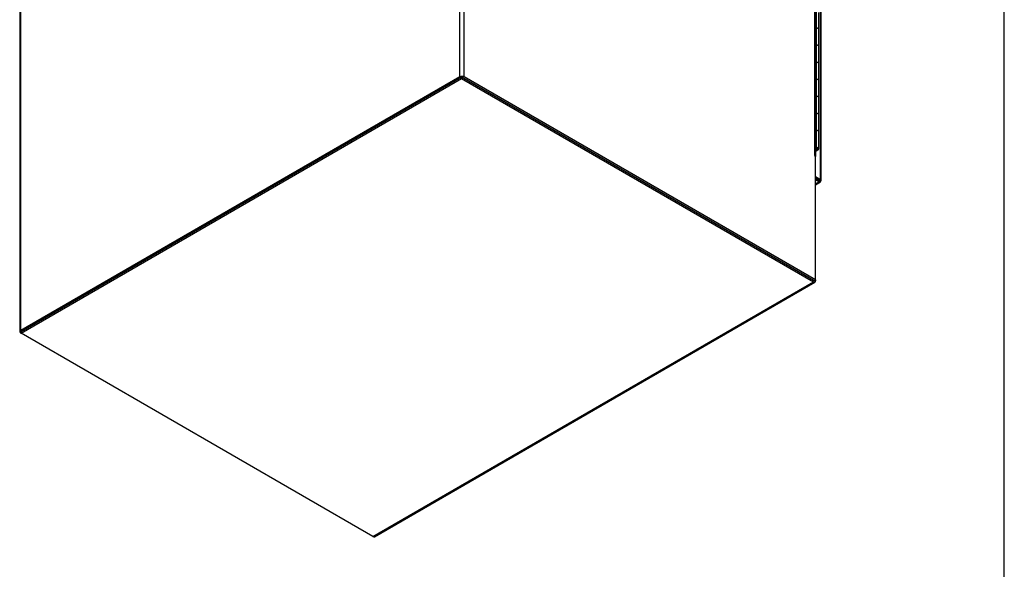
# Model space of a CAD drawing. Header units: inches. Extents: x 1 to 299, y -2 to 199.
# Tile 7 of 9: x 252 to 299, y 35 to 62. Entities that reach past the tile are written whole.
import ezdxf

# ---------------------------------------------------------------- set-up
doc = ezdxf.new("R2010")
doc.units = ezdxf.units.IN
doc.header["$MEASUREMENT"] = 0
for name, color, linetype in [('COM54746-60', 7, 'Continuous'), ('COM71199-3', 7, 'Continuous'), ('COM71209-8', 7, 'Continuous'), ('COM71210-8', 7, 'Continuous'), ('Default', 7, 'Continuous')]:
    doc.layers.add(name, color=color, linetype=linetype)

# ---------------------------------------------------------------- blocks, each defined once
blk = doc.blocks.new('SE7')
at = {"layer": 'COM54746-60', "color": 7, "linetype": 'Continuous'}
for p, q in [((290.4005274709, 61.4122535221), (290.4005274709, 62.228750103)), ((290.5228511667, 61.3447735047), (290.5228511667, 62.1612700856)), ((290.4005274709, 60.5957569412), (290.4005274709, 61.4122535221)), ((290.5228511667, 60.5282769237), (290.5228511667, 61.3447735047)), ((290.4005274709, 59.77926036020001), (290.4005274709, 60.5957569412)), ((290.5228511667, 59.7117803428), (290.5228511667, 60.5282769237)), ((290.4005274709, 58.9627637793), (290.4005274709, 59.77926036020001)), ((290.5228511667, 58.8952837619), (290.5228511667, 59.7117803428)), ((290.4005274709, 58.1462671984), (290.4005274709, 58.9627637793)), ((290.5228511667, 58.0787871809), (290.5228511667, 58.8952837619)), ((290.4005274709, 57.3297706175), (290.4005274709, 58.1462671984)), ((290.5228511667, 57.26229059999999), (290.5228511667, 58.0787871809)), ((290.4005274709, 56.51327403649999), (290.4005274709, 57.3297706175)), ((290.5228511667, 56.4457940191), (290.5228511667, 57.26229059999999)), ((290.4005274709, 55.69677745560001), (290.4005274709, 56.51327403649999)), ((290.5228511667, 55.6292974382), (290.5228511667, 56.4457940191)), ((290.3671247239, 55.69677745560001), (290.4005274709, 55.69677745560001)), ((290.3671247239, 55.5620314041), (290.4447420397, 55.6068437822)), ((290.3706568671, 55.60489551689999), (290.3671247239, 55.6024465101)), ((290.4885826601, 55.5815323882), (290.3671247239, 55.511408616)), ((290.3706568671, 55.60489551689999), (290.3706568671, 55.60879246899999)), ((290.4447420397, 55.6068437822), (290.4447420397, 55.6111544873)), ((290.4558511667, 55.6292974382), (290.4558511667, 55.6425261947))]:
    blk.add_line(p, q, dxfattribs=at)
for centre, major_axis, start_param, end_param in [((290.4058511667, 61.3447735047), (0.117000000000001, -2.68376082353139e-15), 3.97e-14, 1.909644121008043), ((290.4058511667, 61.3447735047), (-0.1169999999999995, 1.784435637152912e-15), 3.141592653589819, 4.757906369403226), ((290.4058511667, 60.5282769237), (0.1170000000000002, 1.338183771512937e-15), -1.98e-14, 1.908154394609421), ((290.4058511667, 60.5282769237), (-0.1170000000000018, -2.232629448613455e-15), 3.141592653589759, 4.757906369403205), ((290.4058511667, 59.7117803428), (0.117000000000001, 8.871936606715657e-16), -1.183e-13, 1.90964412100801), ((290.4058511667, 59.7117803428), (-0.117000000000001, 8.921191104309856e-16), 3.141592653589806, 4.757906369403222), ((290.4058511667, 58.8952837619), (0.117000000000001, 8.945869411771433e-16), -1.31e-14, 1.908154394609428), ((290.4058511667, 58.8952837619), (-0.1169999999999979, 8.92119110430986e-16), 3.141592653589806, 4.757906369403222), ((290.4058511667, 58.0787871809), (0.1169999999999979, -8.94586941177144e-16), -1.972e-13, 1.909644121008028), ((290.4058511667, 58.0787871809), (-0.1170000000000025, 0), 3.141592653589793, 4.757906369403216), ((290.4058511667, 57.26229059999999), (0.1169999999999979, 3.570954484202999e-15), -5.28e-14, 1.90815439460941), ((290.4058511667, 57.26229059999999), (-0.1169999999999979, -9.870814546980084e-20), 3.141592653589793, 4.757906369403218), ((290.4058511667, 56.4457940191), (0.117000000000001, -1.781780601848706e-15), -7.88e-14, 1.90964412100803), ((290.4058511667, 56.4457940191), (-0.117000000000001, -1.784336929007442e-15), 3.141592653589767, 4.757906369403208), ((290.4058511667, 55.6292974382), (0.117000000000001, -8.94586941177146e-16), -0.7853981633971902, 1.908154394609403), ((290.4058511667, 55.6292974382), (-0.117000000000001, 3.568575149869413e-15), 4.757906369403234, 5.049747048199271), ((290.4058511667, 55.6292974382), (0.05499999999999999, 4.45629982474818e-15), -0.7853981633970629, 2.351975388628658), ((290.4058511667, 55.6292974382), (-0.04999999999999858, 0), 0.684826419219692, 5.598358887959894), ((290.4058511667, 55.6292974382), (0.05499999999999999, 4.45629982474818e-15), 3.931209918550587, 4.01802559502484)]:
    blk.add_ellipse(centre, major_axis=major_axis, ratio=0.5773502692, start_param=start_param, end_param=end_param, dxfattribs=at)
at = {"layer": 'COM71199-3', "color": 7, "linetype": 'Continuous'}
for p, q in [((290.5904060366, 54.1706905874), (290.5904060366, 105.0725918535)), ((290.6322897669, 54.1123110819), (290.6322897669, 105.0142123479)), ((290.3591821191, 54.3041877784), (290.5904060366, 54.1706905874)), ((290.3591821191, 54.2266206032), (290.5232308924, 54.13190699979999)), ((290.5231752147, 54.1318105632), (290.3591821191, 54.22649202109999)), ((290.5231752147, 54.054243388), (290.3591821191, 54.1489248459)), ((290.3591821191, 53.9595619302), (290.5231752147, 54.054243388)), ((290.3591821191, 53.9111987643), (290.5946752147, 54.0471607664)), ((290.5232308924, 54.1318427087), (290.5231752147, 54.1318105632)), ((290.5231752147, 54.1317196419), (290.5231752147, 54.1318105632)), ((290.5231752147, 54.1317196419), (290.5675050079, 54.1061258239)), ((290.5232306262, 54.13168765), (290.5232308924, 54.1318427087)), ((290.5233096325, 54.1319524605), (290.5232308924, 54.13190699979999)), ((290.5233650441, 54.13192046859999), (290.5232308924, 54.1318427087)), ((290.5232308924, 54.13190699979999), (290.5232308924, 54.1318427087)), ((290.5232308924, 54.1318427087), (290.5904060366, 54.0930591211)), ((290.5676394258, 54.1063586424), (290.5233096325, 54.1319524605)), ((290.5675050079, 54.1061258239), (290.6033922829, 54.0536048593)), ((290.5676394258, 54.1063586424), (290.6310675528, 54.1015398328)), ((290.5906810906, 54.093055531), (290.5691403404, 54.1054920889)), ((290.5713473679, 54.1039074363), (290.5905466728, 54.0928227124)), ((290.5905403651, 54.0931367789), (290.5904060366, 54.0930591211)), ((290.5904060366, 54.0929039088), (290.5904061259, 54.0930590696))]:
    blk.add_line(p, q, dxfattribs=at)
for centre, major_axis, start_param, end_param in [((290.5231752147, 54.1710023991), (-0.0715000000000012, 0.1238416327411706), 2.356194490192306, 3.272429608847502), ((290.4892897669, 54.1123110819), (-0.1429999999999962, -4.461089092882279e-15), 3.010755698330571, 3.926990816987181)]:
    blk.add_ellipse(centre, major_axis=major_axis, ratio=0.5773502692, start_param=start_param, end_param=end_param, dxfattribs=at)
for points, knots in [([(290.6033922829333, 54.05360485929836), (290.6044599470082, 54.05657002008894), (290.6040848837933, 54.06162232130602), (290.600958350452, 54.07170506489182), (290.5994866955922, 54.07548605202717), (290.5956860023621, 54.08367405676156), (290.5933529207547, 54.0880971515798), (290.5905466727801, 54.0928227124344)], [0, 0, 0, 0, 0.5000000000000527, 0.5000000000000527, 0.7500000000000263, 0.7500000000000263, 1, 1, 1, 1]), ([(290.6310675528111, 54.10153983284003), (290.6290334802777, 54.0991326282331), (290.6244705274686, 54.09693129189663), (290.6141753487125, 54.0945975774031), (290.610165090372, 54.09398157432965), (290.6011737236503, 54.09317906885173), (290.5961766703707, 54.0929880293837), (290.5906810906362, 54.09305553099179)], [0, 0, 0, 0, 0.5, 0.5, 0.75, 0.75, 1, 1, 1, 1])]:
    blk.add_open_spline(points, degree=3, knots=knots, dxfattribs=at)
at = {"layer": 'COM71209-8', "color": 7, "linetype": 'Continuous'}
for p, q in [((252.2673398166, 46.8813530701), (273.3886193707, 59.0757295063)), ((273.3886193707, 59.0757295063), (290.2580658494, 49.3361500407)), ((273.3886193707, 59.0757295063), (273.3886193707, 58.9981623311)), ((252.2673398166, 46.8037858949), (273.3886193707, 58.9981623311)), ((273.3886193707, 58.9981623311), (290.2580658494, 49.2585828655)), ((269.1367862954, 37.0642064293), (290.2580658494, 49.2585828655)), ((269.2082862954, 37.0571238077), (290.3295658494, 49.2515002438)), ((290.3591821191, 49.3553377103), (290.3591821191, 49.316962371)), ((252.2673398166, 46.8813530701), (252.2673398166, 46.8037858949)), ((269.1367862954, 37.0642064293), (252.2673398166, 46.8037858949))]:
    blk.add_line(p, q, dxfattribs=at)
for centre, major_axis, start_param, end_param in [((290.2580658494, 49.37534187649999), (-0.07149999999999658, 0.123841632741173), 2.356194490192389, 3.926990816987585), ((269.1367862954, 37.1809654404), (-0.07150000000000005, 0.1238416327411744), 2.356194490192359, 3.141592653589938)]:
    blk.add_ellipse(centre, major_axis=major_axis, ratio=0.5773502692, start_param=start_param, end_param=end_param, dxfattribs=at)
at = {"layer": 'COM71210-8', "color": 7, "linetype": 'Continuous'}
for p, q in [((273.3122518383, 59.0806284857), (273.3122518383, 117.762237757)), ((273.5144843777, 59.0806284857), (273.5144843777, 117.762237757)), ((252.216970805, 105.5486736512), (252.216970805, 46.8670643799)), ((252.2588545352, 46.9254438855), (252.2588545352, 105.6070531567)), ((290.3252409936, 55.3190287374), (290.3252409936, 105.3784341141)), ((290.3671247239, 55.2606492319), (290.3671247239, 105.3200546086)), ((273.3122518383, 59.0806284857), (252.2588545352, 46.9254438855)), ((290.2920069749, 49.3165541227), (273.4473092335, 59.0418448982)), ((290.3591821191, 49.3553377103), (273.5144843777, 59.0806284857)), ((290.3040277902, 55.3312761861), (290.3040277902, 55.3067812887)), ((290.3252409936, 55.3190287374), (290.3040277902, 55.3312761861)), ((290.3040277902, 55.3067812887), (290.3591821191, 55.274937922)), ((290.3591821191, 49.3553377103), (290.3591821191, 55.274937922)), ((290.2920069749, 49.3165541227), (290.3591821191, 49.3553377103)), ((252.2588545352, 46.80868487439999), (252.2673398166, 46.8037858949))]:
    blk.add_line(p, q, dxfattribs=at)
for centre, major_axis, start_param, end_param in [((273.413368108, 59.0222489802), (0.1429999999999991, 1.109813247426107e-16), 0.7853981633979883, 2.356194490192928), ((290.2241247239, 55.2606492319), (-0.1429999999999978, 1.780068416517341e-15), 2.806735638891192, 3.926990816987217), ((252.359970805, 46.8670643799), (0.1430000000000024, -1.728474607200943e-15), 2.356194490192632, 3.926990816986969)]:
    blk.add_ellipse(centre, major_axis=major_axis, ratio=0.5773502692, start_param=start_param, end_param=end_param, dxfattribs=at)
blk = doc.blocks.new('BORDER')
at = {"layer": 'Default', "color": 7, "linetype": 'Continuous'}
blk.add_line((0, 0), (0, 27.86), dxfattribs=at)

msp = doc.modelspace()

# ---------------------------------------------------------------- block references
at = {"layer": 'Default', "color": 7, "xscale": 7.12, "yscale": 7.12, "zscale": 7.12}
msp.add_blockref('BORDER', (299.4106729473, 0.5636553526), dxfattribs=at)
at = {"layer": 'Default'}
msp.add_blockref('SE7', (0, 0), dxfattribs=at)

doc.saveas('drawing.dxf')
